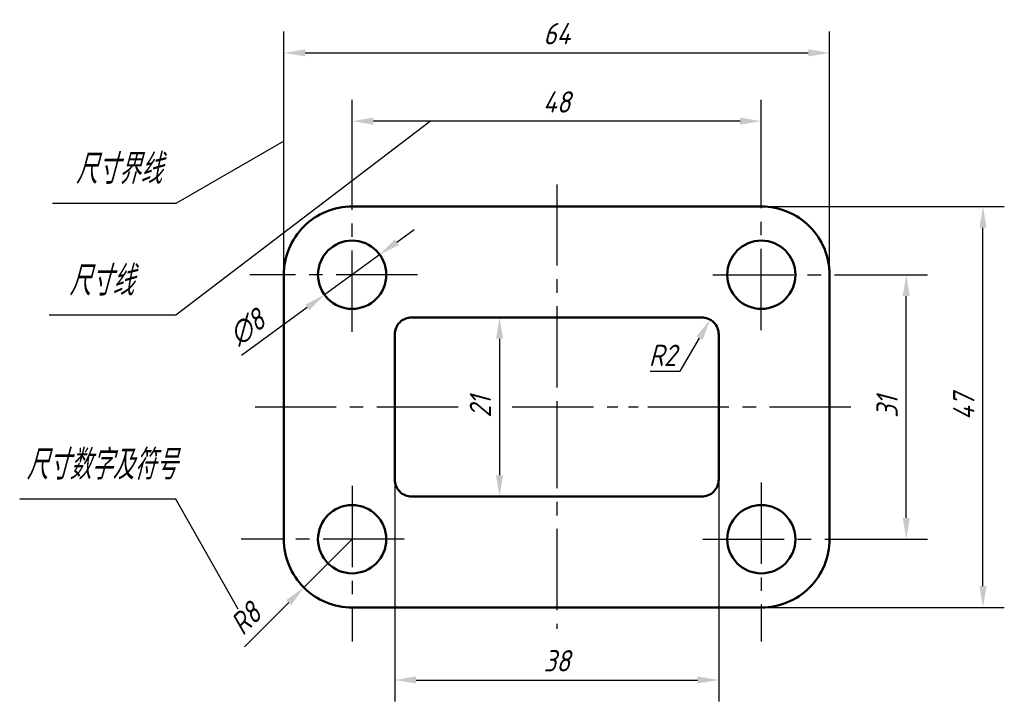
# Model space of a CAD drawing. Header units: millimetres. Extents: x 153 to 268, y 172 to 252.
import ezdxf

# ---------------------------------------------------------------- set-up
doc = ezdxf.new("R2010")
doc.units = ezdxf.units.MM
doc.header["$LTSCALE"] = 0.5
doc.linetypes.add('CENTER2', pattern=[28.575, 19.05, -3.175, 3.175, -3.175])
doc.layers.add('尺寸层', color=221, linetype='Continuous')
doc.layers.add('点画线层', color=3, linetype='CENTER2', lineweight=25)
doc.layers.add('粗实线层', color=7, linetype='Continuous', lineweight=50)
doc.styles.add('工程字体（斜）', font='gbeitc.shx', dxfattribs={"bigfont": 'gbcbig.shx'})
doc.styles.add('工程斜体', font='gbeitc.shx', dxfattribs={"bigfont": 'gbcbig.shx'})
doc.dimstyles.new('gb35', dxfattribs={"dimtxt": 2.5, "dimasz": 2.5, "dimexe": 2.5, "dimexo": 0, "dimgap": 1, "dimtad": 1, "dimdsep": 46, "dimtxsty": '工程字体（斜）', "dimcen": 0, "dimadec": 0, "dimazin": 0, "dimtfac": 1, "dimtmove": 0, "dimatfit": 3, "dimfxl": 0, "dimarcsym": 0})
doc.dimstyles.new('半径尺寸', dxfattribs={"dimtxt": 2.5, "dimasz": 2.5, "dimexe": 1.25, "dimexo": 0, "dimtad": 2, "dimtoh": 1, "dimdec": 0, "dimtxsty": '工程斜体', "dimcen": 0, "dimadec": 0, "dimazin": 0, "dimtfac": 1, "dimtdec": 0, "dimtmove": 1, "dimatfit": 3, "dimfxl": 0, "dimarcsym": 0})

# ---------------------------------------------------------------- blocks, each defined once
blk = doc.blocks.new('*D16')
at = {"layer": 'Defpoints', "color": 0}
for p in [(192, 240), (192, 233), (240, 233)]:
    blk.add_point(p, dxfattribs=at)
at = {"layer": '尺寸层', "color": 0, "lineweight": -2}
for p, q in [((192, 233), (192, 242.5)), ((240, 233), (240, 242.5)), ((237.5, 240), (194.5, 240))]:
    blk.add_line(p, q, dxfattribs=at)
at = {"layer": '尺寸层', "color": 0}
for points in [[(194.5, 240.42), (194.5, 239.58), (192, 240)], [(237.5, 240.42), (237.5, 239.58), (240, 240)]]:
    blk.add_solid(points, dxfattribs=at)
at = {"layer": '尺寸层', "color": 0, "insert": (216, 242.25), "char_height": 2.5, "attachment_point": 5, "style": '工程字体（斜）'}
blk.add_mtext('48', dxfattribs=at)
blk = doc.blocks.new('*D17')
at = {"layer": 'Defpoints', "color": 0}
for p in [(252, 222), (257, 222), (252, 191)]:
    blk.add_point(p, dxfattribs=at)
at = {"layer": '尺寸层', "color": 0, "lineweight": -2}
for p, q in [((252, 222), (259.5, 222)), ((257, 193.5), (257, 219.5)), ((252, 191), (259.5, 191))]:
    blk.add_line(p, q, dxfattribs=at)
at = {"layer": '尺寸层', "color": 0}
for points in [[(256.58, 219.5), (257.42, 219.5), (257, 222)], [(256.58, 193.5), (257.42, 193.5), (257, 191)]]:
    blk.add_solid(points, dxfattribs=at)
at = {"layer": '尺寸层', "color": 0, "insert": (254.75, 206.5), "char_height": 2.5, "attachment_point": 5, "rotation": 90, "style": '工程字体（斜）'}
blk.add_mtext('31', dxfattribs=at)
blk = doc.blocks.new('*D18')
at = {"layer": 'Defpoints', "color": 0}
for p in [(240, 230), (266, 230), (240, 183)]:
    blk.add_point(p, dxfattribs=at)
at = {"layer": '尺寸层', "color": 0, "lineweight": -2}
for p, q in [((240, 230), (268.5, 230)), ((266, 185.5), (266, 227.5)), ((240, 183), (268.5, 183))]:
    blk.add_line(p, q, dxfattribs=at)
at = {"layer": '尺寸层', "color": 0}
for points in [[(265.58, 227.5), (266.42, 227.5), (266, 230)], [(265.58, 185.5), (266.42, 185.5), (266, 183)]]:
    blk.add_solid(points, dxfattribs=at)
at = {"layer": '尺寸层', "color": 0, "insert": (263.75, 206.5), "char_height": 2.5, "attachment_point": 5, "rotation": 90, "style": '工程字体（斜）'}
blk.add_mtext('47', dxfattribs=at)
blk = doc.blocks.new('*D19')
at = {"layer": 'Defpoints', "color": 0}
for p in [(248, 248), (184, 222), (248, 222)]:
    blk.add_point(p, dxfattribs=at)
at = {"layer": '尺寸层', "color": 0, "lineweight": -2}
for p, q in [((184, 222), (184, 250.5)), ((248, 222), (248, 250.5)), ((186.5, 248), (245.5, 248))]:
    blk.add_line(p, q, dxfattribs=at)
at = {"layer": '尺寸层', "color": 0}
for points in [[(186.5, 248.42), (186.5, 247.58), (184, 248)], [(245.5, 248.42), (245.5, 247.58), (248, 248)]]:
    blk.add_solid(points, dxfattribs=at)
at = {"layer": '尺寸层', "color": 0, "insert": (216, 250.25), "char_height": 2.5, "attachment_point": 5, "style": '工程字体（斜）'}
blk.add_mtext('64', dxfattribs=at)
blk = doc.blocks.new('*D20')
at = {"layer": 'Defpoints', "color": 0}
for p in [(192, 191), (186.34, 185.34)]:
    blk.add_point(p, dxfattribs=at)
at = {"layer": '尺寸层', "color": 0, "lineweight": -2}
for p, q in [((192, 191), (186.34, 185.34)), ((179.37, 178.37), (184.58, 183.58))]:
    blk.add_line(p, q, dxfattribs=at)
at = {"layer": '尺寸层', "color": 0}
blk.add_solid([(184.28, 183.87), (184.87, 183.28), (186.34, 185.34)], dxfattribs=at)
at = {"layer": '尺寸层', "color": 0, "insert": (179.5, 181.68), "char_height": 2.5, "attachment_point": 5, "rotation": 45, "style": '工程字体（斜）'}
blk.add_mtext('R8', dxfattribs=at)
blk = doc.blocks.new('*D21')
at = {"layer": 'Defpoints', "color": 0}
for p in [(195.23, 224.35), (188.77, 219.65)]:
    blk.add_point(p, dxfattribs=at)
at = {"layer": '尺寸层', "color": 0, "lineweight": -2}
for p, q in [((197.26, 225.82), (199.28, 227.29)), ((195.23, 224.35), (188.77, 219.65)), ((179.03, 212.57), (186.74, 218.18))]:
    blk.add_line(p, q, dxfattribs=at)
at = {"layer": '尺寸层', "color": 0}
for points in [[(197.01, 226.16), (197.5, 225.49), (195.23, 224.35)], [(186.5, 218.51), (186.99, 217.84), (188.77, 219.65)]]:
    blk.add_solid(points, dxfattribs=at)
at = {"layer": '尺寸层', "color": 0, "insert": (179.68, 215.82), "char_height": 2.5, "attachment_point": 5, "rotation": 36.0274, "style": '工程字体（斜）'}
blk.add_mtext('∅8', dxfattribs=at)
blk = doc.blocks.new('*D22')
at = {"layer": 'Defpoints', "color": 0}
for p in [(234, 216.73), (233, 215)]:
    blk.add_point(p, dxfattribs=at)
at = {"layer": '尺寸层', "color": 0, "lineweight": -2}
for p, q in [((230.49, 210.68), (232.75, 214.57)), ((226.95, 210.68), (230.49, 210.68))]:
    blk.add_line(p, q, dxfattribs=at)
at = {"layer": '尺寸层', "color": 0}
blk.add_solid([(232.39, 214.78), (233.11, 214.36), (234, 216.73)], dxfattribs=at)
at = {"layer": '尺寸层', "color": 0, "insert": (228.41, 212.55), "char_height": 2.5, "attachment_point": 5, "style": '工程斜体'}
blk.add_mtext('R2', dxfattribs=at)
blk = doc.blocks.new('*D23')
at = {"layer": 'Defpoints', "color": 0}
for p in [(199, 217), (199, 196), (209.3, 196)]:
    blk.add_point(p, dxfattribs=at)
at = {"layer": '尺寸层', "color": 0, "lineweight": -2}
for p, q in [((199, 217), (211.8, 217)), ((209.3, 214.5), (209.3, 198.5)), ((199, 196), (211.8, 196))]:
    blk.add_line(p, q, dxfattribs=at)
at = {"layer": '尺寸层', "color": 0}
for points in [[(208.88, 214.5), (209.71, 214.5), (209.3, 217)], [(208.88, 198.5), (209.71, 198.5), (209.3, 196)]]:
    blk.add_solid(points, dxfattribs=at)
at = {"layer": '尺寸层', "color": 0, "insert": (207.05, 206.5), "char_height": 2.5, "attachment_point": 5, "rotation": 90, "style": '工程字体（斜）'}
blk.add_mtext('21', dxfattribs=at)
blk = doc.blocks.new('*D24')
at = {"layer": 'Defpoints', "color": 0}
for p in [(197, 198), (235, 198), (235, 174.5)]:
    blk.add_point(p, dxfattribs=at)
at = {"layer": '尺寸层', "color": 0, "lineweight": -2}
for p, q in [((197, 198), (197, 172)), ((235, 198), (235, 172)), ((199.5, 174.5), (232.5, 174.5))]:
    blk.add_line(p, q, dxfattribs=at)
at = {"layer": '尺寸层', "color": 0}
for points in [[(199.5, 174.92), (199.5, 174.09), (197, 174.5)], [(232.5, 174.92), (232.5, 174.09), (235, 174.5)]]:
    blk.add_solid(points, dxfattribs=at)
at = {"layer": '尺寸层', "color": 0, "insert": (216, 176.75), "char_height": 2.5, "attachment_point": 5, "style": '工程字体（斜）'}
blk.add_mtext('38', dxfattribs=at)

msp = doc.modelspace()

# ---------------------------------------------------------------- linework, layer by layer
at = {"layer": '尺寸层', "color": 7}
for p, q in [((201.201, 240), (171.323, 217.248)), ((184, 237.656), (171.323, 230.34)), ((171.323, 230.34), (156.866, 230.34)), ((171.323, 217.248), (156.481, 217.248)), ((171.323, 195.684), (153.011, 195.684)), ((178.648, 182.784), (171.323, 195.684))]:
    msp.add_line(p, q, dxfattribs=at)
at = {"layer": '点画线层', "color": 7}
for p, q in [((192, 215.322), (192, 233)), ((216, 232.588), (216, 206.5)), ((240, 215.515), (240, 233)), ((199.659, 222), (180, 222)), ((234.305, 222), (252, 222)), ((180.612, 206.5), (205.667, 206.5)), ((210.786, 206.5), (223.181, 206.5)), ((216, 206.5), (216, 180.506)), ((224.407, 206.5), (225.545, 206.5)), ((226.683, 206.5), (250.532, 206.5)), ((240, 197.635), (240, 179)), ((192, 197.25), (192, 179)), ((198.117, 191), (179, 191)), ((233.149, 191), (252, 191))]:
    msp.add_line(p, q, dxfattribs=at)
at = {"layer": '粗实线层', "color": 7}
for points in [[(192, 183), (240, 183, 0.4142136), (248, 191), (248, 222, 0.4142136), (240, 230), (192, 230, 0.4142136), (184, 222), (184, 191, 0.4142136)], [(199, 196), (233, 196, 0.4142136), (235, 198), (235, 215, 0.4142136), (233, 217), (199, 217, 0.4142136), (197, 215), (197, 198, 0.4142136)]]:
    msp.add_lwpolyline(points, format="xyb", close=True, dxfattribs=at)
for centre in [(192, 222), (240, 222), (192, 191), (240, 191)]:
    msp.add_circle(centre, 4, dxfattribs=at)

# ---------------------------------------------------------------- texts
at = {"layer": '尺寸层', "color": 7, "style": '工程斜体'}
for s, p in [('尺寸界线', (159.565, 232.65)), ('尺寸线', (158.794, 219.558)), ('尺寸数字及符号', (153.782, 197.994))]:
    msp.add_text(s, height=3.5, dxfattribs=at).set_placement(p)

# ---------------------------------------------------------------- dimensions: what is measured, and where the dimension line sits
at = {"layer": '尺寸层', "color": 7}
for base, p1, p2, picture, middle in [((248, 248), (184, 222), (248, 222), '*D19', (216, 250.25)), ((192, 240), (240, 233), (192, 233), '*D16', (216, 242.25)), ((235, 174.505), (197, 198), (235, 198), '*D24', (216, 176.755))]:
    dim = msp.add_linear_dim(base=base, p1=p1, p2=p2, dimstyle='gb35', dxfattribs=at)
    dim.commit()
    dim.dimension.update_dxf_attribs({"geometry": picture, "text_midpoint": middle})
for base, p1, p2, picture, middle in [((266, 230), (240, 183), (240, 230), '*D18', (263.75, 206.5)), ((257, 222), (252, 191), (252, 222), '*D17', (254.75, 206.5)), ((209.297, 196), (199, 217), (199, 196), '*D23', (207.047, 206.5))]:
    dim = msp.add_linear_dim(base=base, p1=p1, p2=p2, angle=90, dimstyle='gb35', dxfattribs=at)
    dim.commit()
    dim.dimension.update_dxf_attribs({"geometry": picture, "text_midpoint": middle})
dim = msp.add_diameter_dim_2p(p1=(195.235, 224.353), p2=(188.765, 219.647), dimstyle='gb35', dxfattribs=at)
dim.commit()
dim.dimension.update_dxf_attribs({"geometry": '*D21', "text_midpoint": (181, 214), "dimtype": 163})
dim = msp.add_radius_dim(center=(233, 215), mpoint=(234.004, 216.73), dimstyle='半径尺寸', dxfattribs=at)
dim.commit()
dim.dimension.update_dxf_attribs({"geometry": '*D22', "text_midpoint": (230.489, 210.676), "dimtype": 164})
dim = msp.add_radius_dim(center=(192, 191), mpoint=(186.343, 185.343), dimstyle='gb35', dxfattribs=at)
dim.commit()
dim.dimension.update_dxf_attribs({"geometry": '*D20', "text_midpoint": (179.497, 181.679)})

doc.saveas('drawing.dxf')
